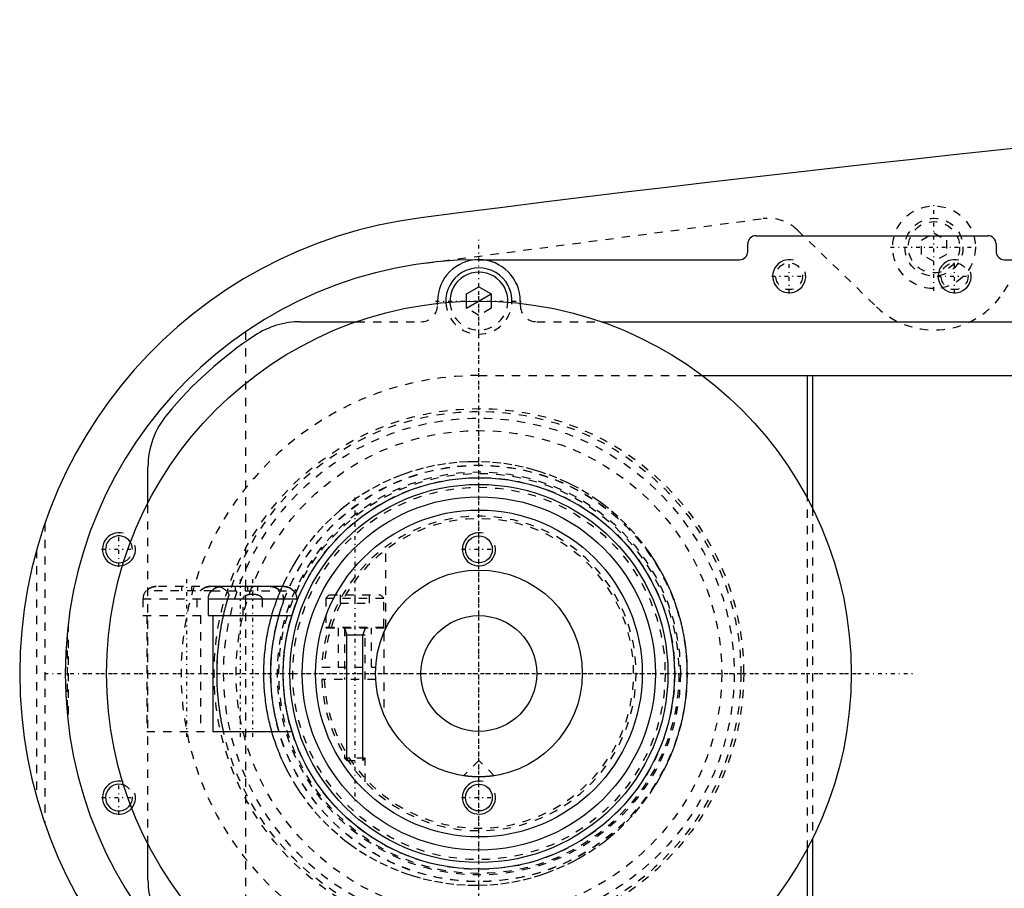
# Model space of a CAD drawing. Extents: x -1055 to 181, y -120 to 120.
# Tile 2 of 9: x -1055 to -936, y -26 to 79. Entities that reach past the tile are written whole.
import ezdxf

# ---------------------------------------------------------------- set-up
doc = ezdxf.new("R2010")
doc.units = 0
doc.linetypes.add('CENTER', pattern=[1.5, 0.45, -0.5, 0.05, -0.5])
doc.linetypes.add('DASHED', pattern=[2, 1, -1])
for name, color, linetype in [('AM_0', 7, 'CONTINUOUS'), ('AM_10', 7, 'CONTINUOUS'), ('AM_3', 7, 'DASHED'), ('AM_7', 7, 'CENTER')]:
    doc.layers.add(name, color=color, linetype=linetype)

msp = doc.modelspace()

# ---------------------------------------------------------------- linework, layer by layer
at = {"layer": 'AM_0', "color": 7, "linetype": 'CONTINUOUS'}
for p, q in [((-966.5, 52.9), (-938.5, 52.9)), ((-967.5, 51), (-967.5, 51.9)), ((-937.5, 51.9), (-937.5, 51)), ((-1000, 50), (-968.5, 50)), ((-936.5, 50), (-830, 50)), ((-1001.5, 45.87), (-1000, 46.73)), ((-1000, 46.73), (-998.5, 45.87)), ((-1001.5, 44.97), (-1001.5, 45.87)), ((-998.5, 45.87), (-998.5, 44.97)), ((-1005, 44.72), (-1005, 45)), ((-995, 45), (-995, 44.72)), ((-1021.56, 42.5), (-1014.79, 42.5)), ((-985.21, 42.5), (-867, 42.5)), ((-973, 36), (-901.33, 36)), ((-960.3, 21.18), (-960.3, 36)), ((-959.7, 36), (-959.7, 20.03)), ((-1040, 20.62), (-1040, 24.92)), ((-1032.26, 10), (-1032.34, 10)), ((-1023.58, 10.5), (-1031.12, 10.5)), ((-1022.36, 10), (-1022.44, 10)), ((-1032.73, 9), (-1032.73, 7)), ((-1032.73, 9), (-1021.98, 9)), ((-1021.98, 8.74), (-1021.98, 9)), ((-1032.73, 7), (-1022.59, 7)), ((-1032.15, 7), (-1032.15, -7)), ((-1032.15, -7), (-1022.59, -7)), ((-959.7, -20.03), (-959.7, -36)), ((-1040, -24.92), (-1040, -20.62)), ((-960.3, -36), (-960.3, -21.18))]:
    msp.add_line(p, q, dxfattribs=at)
for points in [[(-1031.12, 10.5, 0), (-1031.15, 10.5, 0), (-1031.22, 10.5, 0), (-1031.29, 10.49, 0), (-1031.33, 10.49, 0), (-1031.37, 10.48, 0), (-1031.44, 10.47, 0), (-1031.51, 10.45, 0), (-1031.58, 10.43, 0), (-1031.65, 10.41, 0), (-1031.71, 10.38, 0), (-1031.74, 10.37, 0), (-1031.77, 10.36, 0), (-1031.84, 10.33, 0), (-1031.9, 10.29, 0), (-1031.96, 10.25, 0), (-1032.02, 10.21, 0), (-1032.08, 10.17, 0), (-1032.11, 10.14, 0), (-1032.14, 10.12, 0), (-1032.19, 10.07, 0), (-1032.24, 10.03, 0), (-1032.26, 10, 0)], [(-1032.26, 10, 0), (-1032.24, 10.02, 0), (-1032.21, 10.06, 0), (-1032.17, 10.1, 0), (-1032.15, 10.11, 0), (-1032.13, 10.13, 0), (-1032.08, 10.17, 0), (-1032.04, 10.2, 0), (-1031.99, 10.23, 0), (-1031.94, 10.27, 0), (-1031.89, 10.3, 0), (-1031.87, 10.31, 0), (-1031.84, 10.32, 0), (-1031.79, 10.35, 0), (-1031.74, 10.37, 0), (-1031.69, 10.39, 0), (-1031.64, 10.41, 0), (-1031.59, 10.43, 0), (-1031.56, 10.44, 0), (-1031.54, 10.44, 0), (-1031.48, 10.46, 0), (-1031.43, 10.47, 0), (-1031.4, 10.48, 0)], [(-1022.44, 10, 0), (-1022.46, 10.03, 0), (-1022.51, 10.07, 0), (-1022.56, 10.12, 0), (-1022.59, 10.14, 0), (-1022.62, 10.17, 0), (-1022.68, 10.21, 0), (-1022.74, 10.25, 0), (-1022.8, 10.29, 0), (-1022.86, 10.33, 0), (-1022.93, 10.36, 0), (-1022.96, 10.37, 0), (-1022.99, 10.38, 0), (-1023.05, 10.41, 0), (-1023.12, 10.43, 0), (-1023.19, 10.45, 0), (-1023.26, 10.47, 0), (-1023.33, 10.48, 0), (-1023.37, 10.49, 0), (-1023.41, 10.49, 0), (-1023.48, 10.5, 0), (-1023.55, 10.5, 0), (-1023.58, 10.5, 0)], [(-1023.3, 10.48, 0), (-1023.27, 10.47, 0), (-1023.22, 10.46, 0), (-1023.16, 10.44, 0), (-1023.14, 10.44, 0), (-1023.11, 10.43, 0), (-1023.06, 10.41, 0), (-1023.01, 10.39, 0), (-1022.96, 10.37, 0), (-1022.91, 10.35, 0), (-1022.86, 10.32, 0), (-1022.83, 10.31, 0), (-1022.81, 10.3, 0), (-1022.76, 10.27, 0), (-1022.71, 10.23, 0), (-1022.66, 10.2, 0), (-1022.62, 10.17, 0), (-1022.57, 10.13, 0), (-1022.55, 10.11, 0), (-1022.53, 10.1, 0), (-1022.49, 10.06, 0), (-1022.46, 10.02, 0), (-1022.44, 10, 0)], [(-1000, -12.5, 0), (-1000.01, -12.5, 0), (-1000.04, -12.5, 0), (-1000.07, -12.5, 0), (-1000.08, -12.5, 0), (-1000.1, -12.5, 0), (-1000.12, -12.5, 0), (-1000.15, -12.5, 0), (-1000.18, -12.5, 0), (-1000.2, -12.5, 0), (-1000.23, -12.5, 0), (-1000.25, -12.5, 0), (-1000.26, -12.5, 0), (-1000.29, -12.5, 0), (-1000.31, -12.5, 0), (-1000.34, -12.5, 0), (-1000.37, -12.49, 0), (-1000.4, -12.49, 0), (-1000.41, -12.49, 0), (-1000.42, -12.49, 0), (-1000.45, -12.49, 0), (-1000.48, -12.49, 0), (-1000.49, -12.49, 0), (-1000.51, -12.49, 0), (-1000.53, -12.49, 0), (-1000.56, -12.49, 0), (-1000.57, -12.49, 0), (-1000.59, -12.49, 0), (-1000.61, -12.48, 0), (-1000.64, -12.48, 0), (-1000.67, -12.48, 0), (-1000.69, -12.48, 0), (-1000.72, -12.48, 0), (-1000.73, -12.48, 0), (-1000.74, -12.48, 0), (-1000.77, -12.48, 0), (-1000.8, -12.47, 0), (-1000.82, -12.47, 0), (-1000.85, -12.47, 0), (-1000.87, -12.47, 0), (-1000.88, -12.47, 0), (-1000.9, -12.47, 0), (-1000.92, -12.47, 0), (-1000.94, -12.46, 0), (-1000.97, -12.46, 0), (-1000.99, -12.46, 0), (-1001.01, -12.46, 0), (-1001.03, -12.46, 0), (-1001.04, -12.46, 0), (-1001.06, -12.45, 0), (-1001.08, -12.45, 0), (-1001.1, -12.45, 0), (-1001.13, -12.45, 0), (-1001.15, -12.45, 0), (-1001.16, -12.45, 0), (-1001.17, -12.45, 0), (-1001.19, -12.44, 0), (-1001.21, -12.44, 0), (-1001.23, -12.44, 0), (-1001.25, -12.44, 0), (-1001.27, -12.44, 0), (-1001.28, -12.43, 0), (-1001.29, -12.43, 0), (-1001.31, -12.43, 0), (-1001.33, -12.43, 0), (-1001.34, -12.43, 0), (-1001.34, -12.43, 0), (-1001.36, -12.43, 0), (-1001.38, -12.42, 0), (-1001.39, -12.42, 0), (-1001.4, -12.42, 0), (-1001.41, -12.42, 0), (-1001.43, -12.42, 0), (-1001.45, -12.42, 0), (-1001.46, -12.41, 0), (-1001.48, -12.41, 0), (-1001.49, -12.41, 0), (-1001.5, -12.41, 0), (-1001.51, -12.41, 0), (-1001.53, -12.41, 0), (-1001.54, -12.4, 0), (-1001.56, -12.4, 0), (-1001.57, -12.4, 0), (-1001.58, -12.4, 0), (-1001.59, -12.4, 0), (-1001.6, -12.4, 0), (-1001.61, -12.4, 0), (-1001.63, -12.39, 0), (-1001.64, -12.39, 0), (-1001.65, -12.39, 0), (-1001.66, -12.39, 0), (-1001.67, -12.39, 0), (-1001.68, -12.39, 0), (-1001.69, -12.39, 0), (-1001.7, -12.38, 0), (-1001.71, -12.38, 0), (-1001.72, -12.38, 0), (-1001.73, -12.38, 0), (-1001.73, -12.38, 0), (-1001.74, -12.38, 0), (-1001.75, -12.38, 0), (-1001.76, -12.38, 0), (-1001.77, -12.37, 0), (-1001.78, -12.37, 0), (-1001.78, -12.37, 0), (-1001.78, -12.37, 0), (-1001.79, -12.37, 0), (-1001.8, -12.37, 0), (-1001.8, -12.37, 0), (-1001.81, -12.37, 0), (-1001.81, -12.37, 0), (-1001.82, -12.37, 0), (-1001.82, -12.37, 0), (-1001.82, -12.37, 0), (-1001.83, -12.37, 0), (-1001.83, -12.36, 0), (-1001.84, -12.36, 0), (-1001.84, -12.36, 0), (-1001.84, -12.36, 0), (-1001.85, -12.36, 0), (-1001.85, -12.36, 0), (-1001.85, -12.36, 0), (-1001.85, -12.36, 0), (-1001.86, -12.36, 0), (-1001.86, -12.36, 0), (-1001.86, -12.36, 0), (-1001.86, -12.36, 0), (-1001.86, -12.36, 0), (-1001.86, -12.36, 0), (-1001.86, -12.36, 0), (-1001.86, -12.36, 0)], [(-998.14, -12.36, 0), (-998.14, -12.36, 0), (-998.14, -12.36, 0), (-998.14, -12.36, 0), (-998.14, -12.36, 0), (-998.14, -12.36, 0), (-998.14, -12.36, 0), (-998.14, -12.36, 0), (-998.15, -12.36, 0), (-998.15, -12.36, 0), (-998.15, -12.36, 0), (-998.15, -12.36, 0), (-998.16, -12.36, 0), (-998.16, -12.36, 0), (-998.16, -12.36, 0), (-998.17, -12.36, 0), (-998.17, -12.37, 0), (-998.18, -12.37, 0), (-998.18, -12.37, 0), (-998.18, -12.37, 0), (-998.19, -12.37, 0), (-998.19, -12.37, 0), (-998.2, -12.37, 0), (-998.2, -12.37, 0), (-998.21, -12.37, 0), (-998.22, -12.37, 0), (-998.22, -12.37, 0), (-998.22, -12.37, 0), (-998.23, -12.37, 0), (-998.24, -12.38, 0), (-998.25, -12.38, 0), (-998.26, -12.38, 0), (-998.27, -12.38, 0), (-998.27, -12.38, 0), (-998.28, -12.38, 0), (-998.29, -12.38, 0), (-998.3, -12.38, 0), (-998.31, -12.39, 0), (-998.32, -12.39, 0), (-998.33, -12.39, 0), (-998.34, -12.39, 0), (-998.35, -12.39, 0), (-998.36, -12.39, 0), (-998.37, -12.39, 0), (-998.39, -12.4, 0), (-998.4, -12.4, 0), (-998.41, -12.4, 0), (-998.42, -12.4, 0), (-998.43, -12.4, 0), (-998.44, -12.4, 0), (-998.46, -12.4, 0), (-998.47, -12.41, 0), (-998.49, -12.41, 0), (-998.5, -12.41, 0), (-998.51, -12.41, 0), (-998.52, -12.41, 0), (-998.54, -12.41, 0), (-998.55, -12.42, 0), (-998.57, -12.42, 0), (-998.59, -12.42, 0), (-998.6, -12.42, 0), (-998.61, -12.42, 0), (-998.62, -12.42, 0), (-998.64, -12.43, 0), (-998.66, -12.43, 0), (-998.66, -12.43, 0), (-998.67, -12.43, 0), (-998.69, -12.43, 0), (-998.71, -12.43, 0), (-998.72, -12.43, 0), (-998.73, -12.44, 0), (-998.75, -12.44, 0), (-998.77, -12.44, 0), (-998.79, -12.44, 0), (-998.81, -12.44, 0), (-998.83, -12.45, 0), (-998.84, -12.45, 0), (-998.85, -12.45, 0), (-998.87, -12.45, 0), (-998.9, -12.45, 0), (-998.92, -12.45, 0), (-998.94, -12.45, 0), (-998.96, -12.46, 0), (-998.97, -12.46, 0), (-998.99, -12.46, 0), (-999.01, -12.46, 0), (-999.03, -12.46, 0), (-999.06, -12.46, 0), (-999.08, -12.47, 0), (-999.1, -12.47, 0), (-999.12, -12.47, 0), (-999.13, -12.47, 0), (-999.15, -12.47, 0), (-999.18, -12.47, 0), (-999.2, -12.47, 0), (-999.23, -12.48, 0), (-999.26, -12.48, 0), (-999.27, -12.48, 0), (-999.28, -12.48, 0), (-999.31, -12.48, 0), (-999.33, -12.48, 0), (-999.36, -12.48, 0), (-999.39, -12.48, 0), (-999.41, -12.49, 0), (-999.43, -12.49, 0), (-999.44, -12.49, 0), (-999.47, -12.49, 0), (-999.49, -12.49, 0), (-999.51, -12.49, 0), (-999.52, -12.49, 0), (-999.55, -12.49, 0), (-999.58, -12.49, 0), (-999.59, -12.49, 0), (-999.6, -12.49, 0), (-999.63, -12.49, 0), (-999.66, -12.5, 0), (-999.69, -12.5, 0), (-999.71, -12.5, 0), (-999.74, -12.5, 0), (-999.75, -12.5, 0), (-999.77, -12.5, 0), (-999.8, -12.5, 0), (-999.82, -12.5, 0), (-999.85, -12.5, 0), (-999.88, -12.5, 0), (-999.9, -12.5, 0), (-999.92, -12.5, 0), (-999.93, -12.5, 0), (-999.96, -12.5, 0), (-999.99, -12.5, 0), (-1000, -12.5, 0)]]:
    msp.add_polyline3d(points, dxfattribs=at)
for centre, radius in [((-1000, 0), 45), ((-1000, 0), 23.65), ((-1000, 0), 22.85), ((-1000, 0), 21.35), ((-1000, 0), 19.75), ((-1000, 15), 1.62), ((-1000, 0), 12.5), ((-1000, 0), 7), ((-1000, -15), 1.62)]:
    msp.add_circle(centre, radius, dxfattribs=at)
for centre, radius, start, end in [((-623.05, -2920.27), 3000, 91.26165, 97.35313), ((-1000, 0), 55.5, 97.2532, 262.7468), ((-966.5, 51.9), 1, 90, 180), ((-938.5, 51.9), 1, 0, 90), ((-1000, 0), 50, 90, 270), ((-1000, 45), 5, 0, 180), ((-968.5, 51), 1, 270, 0), ((-936.5, 51), 1, 180, 270), ((-1000, 45), 4, 357.4527, 182.5473), ((-1000, 45), 3.5, 357.7713, 182.2287), ((-1021.56, 32.5), 10, 90, 123.5573), ((-1000, 0), 49, 123.5573, 140.2849), ((-1030, 24.92), 10, 140.2849, 180), ((-1043.5, 15), 1.62, 31.4794, 290.4694), ((-1031.23, 9), 1.5, 138.1897, 180), ((-1023.48, 9), 1.5, 0, 41.8103), ((-1043.5, -15), 1.62, 69.5306, 328.5206), ((-1030, -24.92), 10, 180, 219.7151)]:
    msp.add_arc(centre, radius, start, end, dxfattribs=at)
at = {"layer": 'AM_10', "color": 7, "linetype": 'CONTINUOUS'}
for p, q in [((-1001.5, 44.13), (-998.5, 45.87)), ((-1016.25, 5.5), (-1015.97, 4.65)), ((-1013.75, 5.5), (-1014.03, 4.65)), ((-1016.25, 4.65), (-1013.75, 4.65)), ((-1015.97, -10.5), (-1015.97, 4.65)), ((-1014.03, -10.5), (-1014.03, 4.65))]:
    msp.add_line(p, q, dxfattribs=at)
for centre in [(-962.5, 48), (-942.5, 48), (-1043.5, 15), (-1000, 15), (-1043.5, -15), (-1000, -15)]:
    msp.add_arc(centre, 2, 75, 15, dxfattribs=at)
at = {"layer": 'AM_3', "color": 6, "linetype": 'DASHED'}
for p, q in [((-936.56, 46.13), (-929.22, 57.68)), ((-1006.53, 49.57), (-965.65, 54.96)), ((-961.52, 53.59), (-951.96, 44.32)), ((-946.5, 52.37), (-945, 53.23)), ((-946.5, 50.63), (-946.5, 52.37)), ((-945, 53.23), (-943.5, 52.37)), ((-943.5, 52.37), (-943.5, 50.63)), ((-945, 49.77), (-946.5, 50.63)), ((-943.5, 50.63), (-945, 49.77)), ((-1005, 44.5), (-1005, 44.72)), ((-1001.5, 44.13), (-1001.5, 44.97)), ((-1000, 43.27), (-1001.5, 44.13)), ((-998.5, 44.13), (-1000, 43.27)), ((-998.5, 44.97), (-998.5, 44.13)), ((-995, 44.72), (-995, 44.5)), ((-1014.79, 42.5), (-1007, 42.5)), ((-993, 42.5), (-985.21, 42.5)), ((-1028.19, 41.3), (-1028.19, -41.3)), ((-1000, 36), (-973, 36)), ((-1040, -20.62), (-1040, 20.62)), ((-960.3, -21.18), (-960.3, 21.18)), ((-959.7, 20.03), (-959.7, -20.03)), ((-1052.45, 18.15), (-1052.45, -18.15)), ((-1053.45, 14.95), (-1053.45, -14.95)), ((-1011.25, 5.5), (-1011.25, 15.31)), ((-1032.26, 10), (-1040.22, 10)), ((-1031.71, 10.5), (-1038.99, 10.5)), ((-1035.95, 10.5), (-1035.95, 10)), ((-1034.75, 10.5), (-1034.75, 10)), ((-1032.26, 10), (-1022.44, 10)), ((-1031.12, 10.5), (-1031.71, 10.5)), ((-1029.45, 10.5), (-1029.45, 10)), ((-1028.25, 10.5), (-1028.25, 10)), ((-1027.95, 10.5), (-1027.95, 10)), ((-1026.75, 10.5), (-1026.75, 10)), ((-1025.21, 10.5), (-1025.17, 10.5)), ((-1025.21, 10.5), (-1025.17, 10.5)), ((-1040.6, 9), (-1040.6, 7)), ((-1040.6, 9), (-1032.73, 9)), ((-1034.1, 9), (-1034.1, 7)), ((-1030.34, 9), (-1030.19, 9.51)), ((-1028.5, 7), (-1028.5, 9)), ((-1026.2, 9), (-1026.2, 7)), ((-1023.6, 8.69), (-1023.6, 9)), ((-1018.1, 9.5), (-1018.5, 9.1)), ((-1018.5, 9.1), (-1018.5, 5.6)), ((-1018.5, 9.1), (-1011.5, 9.1)), ((-1018.1, 9.5), (-1011.9, 9.5)), ((-1016.75, 9.5), (-1016.75, 8.5)), ((-1016.75, 8.5), (-1013.25, 8.5)), ((-1015, 9.5), (-1015, 8.5)), ((-1013.25, 9.5), (-1013.25, 8.5)), ((-1011.5, 9.1), (-1011.9, 9.5)), ((-1011.5, 5.6), (-1011.5, 9.1)), ((-1049.63, 6.05), (-1049.63, -6.05)), ((-1040.6, 7), (-1032.73, 7)), ((-1040.15, 7), (-1040.15, -7)), ((-1033.65, 7), (-1033.65, -7)), ((-1018.5, 5.6), (-1011.5, 5.6)), ((-1018.4, 5.5), (-1011.25, 5.5)), ((-1017, 5.5), (-1017, 0.75)), ((-1016.25, 5.5), (-1016.25, -0.75)), ((-1013.75, -0.75), (-1013.75, 5.5)), ((-1013, 0.75), (-1013, 5.5)), ((-1011.5, 4.9), (-1011.5, -4.9)), ((-1049.77, 4.76), (-1049.77, -4.76)), ((-1018.99, 0.75), (-1012.48, 0.75)), ((-1012.48, -0.75), (-1018.99, -0.75)), ((-1040.15, -7), (-1032.15, -7)), ((-1016.25, -9.85), (-1016.25, -10.22)), ((-1016.25, -10.22), (-1015.97, -10.5)), ((-1013.75, -10.22), (-1016.25, -10.22)), ((-1015.97, -10.5), (-1014.03, -10.5)), ((-1014.03, -10.5), (-1013.75, -10.22)), ((-1013.75, -13.11), (-1013.75, -10.22)), ((-1000, -10.5), (-1001.86, -12.36)), ((-998.14, -12.36), (-1000, -10.5))]:
    msp.add_line(p, q, dxfattribs=at)
for points in [[(-974.81, 0, 0), (-974.81, 0.13, 0), (-974.81, 0.4, 0), (-974.82, 0.66, 0), (-974.82, 0.8, 0), (-974.83, 0.93, 0), (-974.84, 1.2, 0), (-974.85, 1.47, 0), (-974.87, 1.74, 0), (-974.89, 2.01, 0), (-974.91, 2.28, 0), (-974.92, 2.41, 0), (-974.94, 2.55, 0), (-974.97, 2.82, 0), (-975, 3.09, 0), (-975.03, 3.36, 0), (-975.07, 3.63, 0), (-975.11, 3.9, 0), (-975.13, 4.03, 0), (-975.15, 4.17, 0), (-975.2, 4.44, 0), (-975.25, 4.7, 0), (-975.27, 4.84, 0), (-975.3, 4.97, 0), (-975.35, 5.24, 0), (-975.41, 5.51, 0), (-975.44, 5.64, 0), (-975.47, 5.78, 0), (-975.53, 6.05, 0), (-975.6, 6.31, 0), (-975.67, 6.58, 0), (-975.74, 6.84, 0), (-975.82, 7.11, 0), (-975.86, 7.24, 0), (-975.89, 7.37, 0), (-975.98, 7.63, 0), (-976.06, 7.89, 0), (-976.14, 8.15, 0), (-976.23, 8.41, 0), (-976.32, 8.67, 0), (-976.37, 8.8, 0), (-976.42, 8.93, 0), (-976.52, 9.18, 0), (-976.61, 9.44, 0), (-976.72, 9.69, 0), (-976.82, 9.94, 0), (-976.93, 10.19, 0), (-976.98, 10.32, 0), (-977.04, 10.44, 0), (-977.15, 10.69, 0), (-977.26, 10.93, 0), (-977.68, 11.78, 0), (-978.46, 13.17, 0), (-978.88, 13.84, 0), (-979.31, 14.49, 0), (-980.22, 15.73, 0), (-981.17, 16.88, 0), (-982.17, 17.95, 0), (-983.22, 18.96, 0), (-984.34, 19.92, 0), (-984.91, 20.37, 0), (-985.5, 20.8, 0), (-986.72, 21.62, 0), (-987.97, 22.37, 0), (-988.61, 22.71, 0), (-989.26, 23.04, 0), (-990.58, 23.63, 0), (-991.92, 24.14, 0), (-992.6, 24.37, 0), (-993.27, 24.58, 0), (-994.64, 24.93, 0), (-996, 25.21, 0), (-997.35, 25.41, 0), (-998.69, 25.54, 0), (-1000.01, 25.59, 0), (-1000.67, 25.59, 0), (-1001.33, 25.58, 0), (-1002.66, 25.5, 0), (-1004.01, 25.34, 0), (-1005.36, 25.11, 0), (-1006.72, 24.81, 0), (-1008.06, 24.43, 0), (-1008.73, 24.21, 0), (-1009.39, 23.98, 0), (-1010.7, 23.44, 0), (-1011.98, 22.84, 0), (-1013.24, 22.16, 0), (-1014.45, 21.42, 0), (-1015.62, 20.6, 0), (-1016.19, 20.17, 0), (-1016.75, 19.72, 0), (-1017.82, 18.78, 0), (-1018.84, 17.79, 0), (-1019.81, 16.73, 0), (-1020.74, 15.59, 0), (-1021.63, 14.36, 0), (-1022.05, 13.72, 0), (-1022.46, 13.05, 0), (-1023.22, 11.67, 0), (-1023.63, 10.84, 0), (-1023.74, 10.6, 0), (-1023.85, 10.35, 0), (-1023.9, 10.23, 0), (-1023.96, 10.11, 0), (-1024.06, 9.86, 0), (-1024.16, 9.61, 0), (-1024.26, 9.36, 0), (-1024.36, 9.11, 0), (-1024.46, 8.86, 0), (-1024.5, 8.73, 0), (-1024.55, 8.61, 0), (-1024.64, 8.35, 0), (-1024.72, 8.1, 0), (-1024.81, 7.84, 0), (-1024.89, 7.58, 0), (-1024.97, 7.32, 0), (-1025.01, 7.19, 0), (-1025.05, 7.06, 0), (-1025.12, 6.8, 0), (-1025.19, 6.54, 0), (-1025.26, 6.27, 0), (-1025.32, 6.01, 0), (-1025.39, 5.75, 0), (-1025.42, 5.61, 0), (-1025.45, 5.48, 0), (-1025.5, 5.22, 0), (-1025.56, 4.95, 0), (-1025.58, 4.82, 0), (-1025.61, 4.68, 0), (-1025.66, 4.42, 0), (-1025.7, 4.15, 0), (-1025.72, 4.01, 0), (-1025.74, 3.88, 0), (-1025.78, 3.61, 0), (-1025.82, 3.34, 0), (-1025.85, 3.08, 0), (-1025.89, 2.81, 0), (-1025.91, 2.54, 0), (-1025.93, 2.4, 0), (-1025.94, 2.27, 0), (-1025.96, 2, 0), (-1025.98, 1.73, 0), (-1026, 1.47, 0), (-1026.01, 1.2, 0), (-1026.02, 0.93, 0), (-1026.03, 0.8, 0), (-1026.03, 0.66, 0), (-1026.04, 0.4, 0), (-1026.04, 0.13, 0), (-1026.04, 0, 0), (-1026.04, -0.13, 0), (-1026.04, -0.4, 0), (-1026.03, -0.66, 0), (-1026.03, -0.8, 0), (-1026.02, -0.93, 0), (-1026.01, -1.2, 0), (-1026, -1.47, 0), (-1025.98, -1.73, 0), (-1025.96, -2, 0), (-1025.94, -2.27, 0), (-1025.93, -2.4, 0), (-1025.91, -2.54, 0), (-1025.89, -2.81, 0), (-1025.85, -3.08, 0), (-1025.82, -3.34, 0), (-1025.78, -3.61, 0), (-1025.74, -3.88, 0), (-1025.72, -4.01, 0), (-1025.7, -4.15, 0), (-1025.66, -4.42, 0), (-1025.61, -4.68, 0), (-1025.58, -4.82, 0), (-1025.56, -4.95, 0), (-1025.5, -5.22, 0), (-1025.45, -5.48, 0), (-1025.42, -5.61, 0), (-1025.39, -5.75, 0), (-1025.32, -6.01, 0), (-1025.26, -6.27, 0), (-1025.19, -6.54, 0), (-1025.12, -6.8, 0), (-1025.05, -7.06, 0), (-1025.01, -7.19, 0), (-1024.97, -7.32, 0), (-1024.89, -7.58, 0), (-1024.81, -7.84, 0), (-1024.72, -8.1, 0), (-1024.64, -8.35, 0), (-1024.55, -8.61, 0), (-1024.5, -8.73, 0), (-1024.46, -8.86, 0), (-1024.36, -9.11, 0), (-1024.26, -9.36, 0), (-1024.16, -9.61, 0), (-1024.06, -9.86, 0), (-1023.96, -10.11, 0), (-1023.9, -10.23, 0), (-1023.85, -10.35, 0), (-1023.74, -10.6, 0), (-1023.63, -10.84, 0), (-1023.22, -11.67, 0), (-1022.46, -13.05, 0), (-1022.05, -13.72, 0), (-1021.63, -14.36, 0), (-1020.74, -15.59, 0), (-1019.81, -16.73, 0), (-1018.84, -17.79, 0), (-1017.82, -18.78, 0), (-1016.75, -19.72, 0), (-1016.19, -20.17, 0), (-1015.62, -20.6, 0), (-1014.45, -21.42, 0), (-1013.24, -22.16, 0), (-1011.98, -22.84, 0), (-1010.7, -23.44, 0), (-1009.39, -23.98, 0), (-1008.73, -24.21, 0), (-1008.06, -24.43, 0), (-1006.72, -24.81, 0), (-1005.36, -25.11, 0), (-1004.01, -25.34, 0), (-1002.66, -25.5, 0), (-1001.33, -25.58, 0), (-1000.67, -25.59, 0), (-1000.01, -25.59, 0), (-998.69, -25.54, 0), (-997.35, -25.41, 0), (-996, -25.21, 0), (-994.64, -24.93, 0), (-993.27, -24.58, 0), (-992.6, -24.37, 0), (-991.92, -24.14, 0), (-990.58, -23.63, 0), (-989.26, -23.04, 0), (-988.61, -22.71, 0), (-987.97, -22.37, 0), (-986.72, -21.62, 0), (-985.5, -20.8, 0), (-984.91, -20.37, 0), (-984.34, -19.92, 0), (-983.22, -18.96, 0), (-982.17, -17.95, 0), (-981.17, -16.88, 0), (-980.22, -15.73, 0), (-979.31, -14.49, 0), (-978.88, -13.84, 0), (-978.46, -13.17, 0), (-977.68, -11.78, 0), (-977.26, -10.93, 0), (-977.15, -10.69, 0), (-977.04, -10.44, 0), (-976.98, -10.32, 0), (-976.93, -10.19, 0), (-976.82, -9.94, 0), (-976.72, -9.69, 0), (-976.61, -9.44, 0), (-976.52, -9.18, 0), (-976.42, -8.93, 0), (-976.37, -8.8, 0), (-976.32, -8.67, 0), (-976.23, -8.41, 0), (-976.14, -8.15, 0), (-976.06, -7.89, 0), (-975.98, -7.63, 0), (-975.89, -7.37, 0), (-975.86, -7.24, 0), (-975.82, -7.11, 0), (-975.74, -6.84, 0), (-975.67, -6.58, 0), (-975.6, -6.31, 0), (-975.53, -6.05, 0), (-975.47, -5.78, 0), (-975.44, -5.64, 0), (-975.41, -5.51, 0), (-975.35, -5.24, 0), (-975.3, -4.97, 0), (-975.27, -4.84, 0), (-975.25, -4.7, 0), (-975.2, -4.44, 0), (-975.15, -4.17, 0), (-975.13, -4.03, 0), (-975.11, -3.9, 0), (-975.07, -3.63, 0), (-975.03, -3.36, 0), (-975, -3.09, 0), (-974.97, -2.82, 0), (-974.94, -2.55, 0), (-974.92, -2.41, 0), (-974.91, -2.28, 0), (-974.89, -2.01, 0), (-974.87, -1.74, 0), (-974.85, -1.47, 0), (-974.84, -1.2, 0), (-974.83, -0.93, 0), (-974.82, -0.8, 0), (-974.82, -0.66, 0), (-974.81, -0.4, 0), (-974.81, -0.13, 0), (-974.81, 0, 0)], [(-1040.13, 10, 0), (-1040.11, 10.03, 0), (-1040.06, 10.07, 0), (-1040.01, 10.12, 0), (-1039.98, 10.14, 0), (-1039.96, 10.17, 0), (-1039.9, 10.21, 0), (-1039.84, 10.25, 0), (-1039.77, 10.29, 0), (-1039.71, 10.33, 0), (-1039.65, 10.36, 0), (-1039.62, 10.37, 0), (-1039.58, 10.38, 0), (-1039.52, 10.41, 0), (-1039.45, 10.43, 0), (-1039.38, 10.45, 0), (-1039.31, 10.47, 0), (-1039.24, 10.48, 0), (-1039.2, 10.49, 0), (-1039.17, 10.49, 0), (-1039.09, 10.5, 0), (-1039.02, 10.5, 0), (-1038.99, 10.5, 0)], [(-1038.99, 10.5, 0), (-1039.02, 10.5, 0), (-1039.09, 10.5, 0), (-1039.17, 10.49, 0), (-1039.2, 10.49, 0), (-1039.24, 10.48, 0), (-1039.31, 10.47, 0), (-1039.38, 10.45, 0), (-1039.45, 10.43, 0), (-1039.52, 10.41, 0), (-1039.58, 10.38, 0), (-1039.62, 10.37, 0), (-1039.65, 10.36, 0), (-1039.71, 10.33, 0), (-1039.77, 10.29, 0), (-1039.84, 10.25, 0), (-1039.9, 10.21, 0), (-1039.96, 10.17, 0), (-1039.98, 10.14, 0), (-1040.01, 10.12, 0), (-1040.06, 10.07, 0), (-1040.11, 10.03, 0), (-1040.13, 10, 0)], [(-1033.63, 10, 0), (-1033.61, 10.03, 0), (-1033.56, 10.07, 0), (-1033.51, 10.12, 0), (-1033.48, 10.14, 0), (-1033.46, 10.17, 0), (-1033.4, 10.21, 0), (-1033.34, 10.25, 0), (-1033.27, 10.29, 0), (-1033.21, 10.33, 0), (-1033.15, 10.36, 0), (-1033.12, 10.37, 0), (-1033.08, 10.38, 0), (-1033.02, 10.41, 0), (-1032.95, 10.43, 0), (-1032.88, 10.45, 0), (-1032.81, 10.47, 0), (-1032.74, 10.48, 0), (-1032.7, 10.49, 0), (-1032.67, 10.49, 0), (-1032.59, 10.5, 0), (-1032.52, 10.5, 0), (-1032.49, 10.5, 0)], [(-1033.36, 10.23, 0), (-1033.37, 10.23, 0), (-1033.39, 10.22, 0), (-1033.41, 10.2, 0), (-1033.41, 10.2, 0), (-1033.42, 10.19, 0), (-1033.44, 10.18, 0), (-1033.45, 10.17, 0), (-1033.47, 10.15, 0), (-1033.49, 10.14, 0), (-1033.5, 10.13, 0), (-1033.51, 10.12, 0), (-1033.52, 10.12, 0), (-1033.53, 10.1, 0), (-1033.55, 10.09, 0), (-1033.56, 10.08, 0), (-1033.57, 10.06, 0), (-1033.59, 10.05, 0), (-1033.59, 10.04, 0), (-1033.6, 10.04, 0), (-1033.61, 10.02, 0), (-1033.63, 10.01, 0), (-1033.63, 10, 0)], [(-1033.63, 10, 0), (-1033.63, 10.01, 0), (-1033.61, 10.02, 0), (-1033.6, 10.04, 0), (-1033.59, 10.04, 0), (-1033.59, 10.05, 0), (-1033.57, 10.06, 0), (-1033.56, 10.08, 0), (-1033.55, 10.09, 0), (-1033.53, 10.1, 0), (-1033.52, 10.12, 0), (-1033.51, 10.12, 0), (-1033.5, 10.13, 0), (-1033.49, 10.14, 0), (-1033.47, 10.15, 0), (-1033.45, 10.17, 0), (-1033.44, 10.18, 0), (-1033.42, 10.19, 0), (-1033.41, 10.2, 0), (-1033.41, 10.2, 0), (-1033.39, 10.22, 0), (-1033.37, 10.23, 0), (-1033.36, 10.23, 0)], [(-1032.49, 10.5, 0), (-1032.51, 10.5, 0), (-1032.56, 10.5, 0), (-1032.62, 10.5, 0), (-1032.64, 10.49, 0), (-1032.67, 10.49, 0), (-1032.72, 10.48, 0), (-1032.77, 10.47, 0), (-1032.82, 10.46, 0), (-1032.87, 10.45, 0), (-1032.92, 10.44, 0), (-1032.95, 10.43, 0), (-1032.97, 10.42, 0), (-1033.02, 10.41, 0), (-1033.07, 10.39, 0), (-1033.11, 10.37, 0), (-1033.16, 10.35, 0), (-1033.21, 10.33, 0), (-1033.23, 10.32, 0), (-1033.25, 10.3, 0), (-1033.3, 10.28, 0), (-1033.34, 10.25, 0), (-1033.36, 10.23, 0)], [(-1033.36, 10.23, 0), (-1033.34, 10.25, 0), (-1033.3, 10.28, 0), (-1033.25, 10.3, 0), (-1033.23, 10.32, 0), (-1033.21, 10.33, 0), (-1033.16, 10.35, 0), (-1033.11, 10.37, 0), (-1033.07, 10.39, 0), (-1033.02, 10.41, 0), (-1032.97, 10.42, 0), (-1032.95, 10.43, 0), (-1032.92, 10.44, 0), (-1032.87, 10.45, 0), (-1032.82, 10.46, 0), (-1032.77, 10.47, 0), (-1032.72, 10.48, 0), (-1032.67, 10.49, 0), (-1032.64, 10.49, 0), (-1032.62, 10.5, 0), (-1032.56, 10.5, 0), (-1032.51, 10.5, 0), (-1032.49, 10.5, 0)], [(-1031.71, 10.5, 0), (-1031.66, 10.5, 0), (-1031.56, 10.49, 0), (-1031.46, 10.48, 0), (-1031.41, 10.47, 0)], [(-1030.57, 10, 0), (-1030.58, 10.02, 0), (-1030.62, 10.06, 0), (-1030.66, 10.09, 0), (-1030.68, 10.11, 0), (-1030.7, 10.13, 0), (-1030.74, 10.16, 0), (-1030.79, 10.2, 0), (-1030.83, 10.23, 0), (-1030.88, 10.26, 0), (-1030.93, 10.29, 0), (-1030.95, 10.31, 0), (-1030.98, 10.32, 0), (-1031.03, 10.34, 0), (-1031.08, 10.37, 0), (-1031.12, 10.39, 0), (-1031.17, 10.41, 0), (-1031.22, 10.42, 0), (-1031.25, 10.43, 0), (-1031.28, 10.44, 0), (-1031.33, 10.45, 0), (-1031.39, 10.47, 0), (-1031.41, 10.47, 0)], [(-1031.4, 10.48, 0), (-1031.35, 10.48, 0), (-1031.26, 10.49, 0), (-1031.16, 10.5, 0), (-1031.12, 10.5, 0)], [(-1028.5, 9, 0), (-1028.5, 9, 0), (-1028.5, 9.01, 0), (-1028.5, 9.01, 0), (-1028.5, 9.01, 0), (-1028.5, 9.01, 0), (-1028.5, 9.02, 0), (-1028.5, 9.02, 0), (-1028.5, 9.03, 0), (-1028.5, 9.03, 0), (-1028.5, 9.04, 0), (-1028.5, 9.04, 0), (-1028.5, 9.04, 0), (-1028.5, 9.05, 0), (-1028.5, 9.05, 0), (-1028.5, 9.05, 0), (-1028.5, 9.06, 0), (-1028.5, 9.06, 0), (-1028.5, 9.07, 0), (-1028.5, 9.07, 0), (-1028.49, 9.07, 0), (-1028.49, 9.08, 0), (-1028.49, 9.08, 0), (-1028.49, 9.08, 0), (-1028.49, 9.08, 0), (-1028.49, 9.09, 0), (-1028.49, 9.09, 0), (-1028.49, 9.09, 0), (-1028.49, 9.1, 0), (-1028.49, 9.1, 0), (-1028.48, 9.12, 0), (-1028.47, 9.14, 0), (-1028.46, 9.16, 0), (-1028.45, 9.19, 0), (-1028.43, 9.21, 0), (-1028.42, 9.22, 0), (-1028.42, 9.23, 0), (-1028.4, 9.25, 0), (-1028.38, 9.27, 0), (-1028.37, 9.29, 0), (-1028.35, 9.3, 0), (-1028.33, 9.32, 0), (-1028.32, 9.33, 0), (-1028.3, 9.34, 0), (-1028.28, 9.36, 0), (-1028.26, 9.37, 0), (-1028.25, 9.38, 0), (-1028.24, 9.39, 0), (-1028.22, 9.4, 0), (-1028.19, 9.41, 0), (-1028.18, 9.42, 0), (-1028.17, 9.42, 0), (-1028.15, 9.43, 0), (-1028.13, 9.45, 0), (-1028.1, 9.46, 0), (-1028.08, 9.47, 0), (-1028.06, 9.48, 0), (-1028.05, 9.48, 0), (-1028.03, 9.49, 0), (-1028.01, 9.49, 0), (-1027.98, 9.5, 0), (-1027.96, 9.51, 0), (-1027.93, 9.52, 0), (-1027.91, 9.53, 0), (-1027.9, 9.53, 0), (-1027.88, 9.53, 0), (-1027.86, 9.54, 0), (-1027.83, 9.55, 0), (-1027.81, 9.55, 0), (-1027.78, 9.56, 0), (-1027.75, 9.56, 0), (-1027.74, 9.57, 0), (-1027.73, 9.57, 0), (-1027.7, 9.57, 0), (-1027.67, 9.58, 0), (-1027.65, 9.58, 0), (-1027.62, 9.58, 0), (-1027.59, 9.59, 0), (-1027.58, 9.59, 0), (-1027.57, 9.59, 0), (-1027.54, 9.59, 0), (-1027.52, 9.59, 0), (-1027.43, 9.6, 0), (-1027.35, 9.6, 0), (-1027.27, 9.6, 0), (-1027.18, 9.59, 0), (-1027.16, 9.59, 0), (-1027.13, 9.59, 0), (-1027.12, 9.59, 0), (-1027.11, 9.59, 0), (-1027.08, 9.58, 0), (-1027.05, 9.58, 0), (-1027.03, 9.58, 0), (-1027, 9.57, 0), (-1026.97, 9.57, 0), (-1026.96, 9.57, 0), (-1026.95, 9.56, 0), (-1026.92, 9.56, 0), (-1026.89, 9.55, 0), (-1026.87, 9.55, 0), (-1026.84, 9.54, 0), (-1026.82, 9.53, 0), (-1026.8, 9.53, 0), (-1026.79, 9.53, 0), (-1026.77, 9.52, 0), (-1026.74, 9.51, 0), (-1026.72, 9.5, 0), (-1026.69, 9.49, 0), (-1026.67, 9.49, 0), (-1026.65, 9.48, 0), (-1026.64, 9.48, 0), (-1026.62, 9.47, 0), (-1026.6, 9.46, 0), (-1026.57, 9.45, 0), (-1026.55, 9.43, 0), (-1026.53, 9.42, 0), (-1026.52, 9.42, 0), (-1026.51, 9.41, 0), (-1026.48, 9.4, 0), (-1026.46, 9.39, 0), (-1026.45, 9.38, 0), (-1026.44, 9.37, 0), (-1026.42, 9.36, 0), (-1026.4, 9.34, 0), (-1026.38, 9.33, 0), (-1026.37, 9.32, 0), (-1026.35, 9.3, 0), (-1026.33, 9.29, 0), (-1026.32, 9.27, 0), (-1026.3, 9.25, 0), (-1026.28, 9.23, 0), (-1026.28, 9.22, 0), (-1026.27, 9.21, 0), (-1026.25, 9.19, 0), (-1026.24, 9.16, 0), (-1026.23, 9.14, 0), (-1026.22, 9.13, 0), (-1026.22, 9.12, 0), (-1026.22, 9.12, 0), (-1026.22, 9.12, 0), (-1026.22, 9.11, 0), (-1026.22, 9.11, 0), (-1026.22, 9.11, 0), (-1026.21, 9.1, 0), (-1026.21, 9.1, 0), (-1026.21, 9.09, 0), (-1026.21, 9.09, 0), (-1026.21, 9.09, 0), (-1026.21, 9.08, 0), (-1026.21, 9.08, 0), (-1026.21, 9.08, 0), (-1026.21, 9.08, 0), (-1026.21, 9.07, 0), (-1026.2, 9.07, 0), (-1026.2, 9.07, 0), (-1026.2, 9.06, 0), (-1026.2, 9.06, 0), (-1026.2, 9.05, 0), (-1026.2, 9.05, 0), (-1026.2, 9.05, 0), (-1026.2, 9.04, 0), (-1026.2, 9.04, 0), (-1026.2, 9.04, 0), (-1026.2, 9.03, 0), (-1026.2, 9.03, 0), (-1026.2, 9.02, 0), (-1026.2, 9.02, 0), (-1026.2, 9.01, 0), (-1026.2, 9.01, 0), (-1026.2, 9.01, 0), (-1026.2, 9.01, 0), (-1026.2, 9, 0), (-1026.2, 9, 0)], [(-1024.07, 10, 0), (-1024.09, 10.03, 0), (-1024.14, 10.07, 0), (-1024.19, 10.12, 0), (-1024.22, 10.14, 0), (-1024.24, 10.17, 0), (-1024.3, 10.21, 0), (-1024.36, 10.25, 0), (-1024.43, 10.29, 0), (-1024.49, 10.33, 0), (-1024.55, 10.36, 0), (-1024.58, 10.37, 0), (-1024.62, 10.38, 0), (-1024.68, 10.41, 0), (-1024.75, 10.43, 0), (-1024.82, 10.45, 0), (-1024.89, 10.47, 0), (-1024.96, 10.48, 0), (-1025, 10.49, 0), (-1025.03, 10.49, 0), (-1025.11, 10.5, 0), (-1025.18, 10.5, 0), (-1025.21, 10.5, 0)], [(-1025.17, 10.5, 0), (-1025.12, 10.5, 0), (-1025.01, 10.49, 0), (-1024.95, 10.48, 0), (-1024.93, 10.48, 0), (-1024.91, 10.47, 0), (-1024.9, 10.47, 0), (-1024.89, 10.47, 0), (-1024.88, 10.46, 0), (-1024.86, 10.46, 0), (-1024.85, 10.46, 0)], [(-1024.34, 10.23, 0), (-1024.36, 10.25, 0), (-1024.4, 10.28, 0), (-1024.44, 10.3, 0), (-1024.47, 10.31, 0), (-1024.49, 10.32, 0), (-1024.53, 10.35, 0), (-1024.58, 10.37, 0), (-1024.62, 10.38, 0), (-1024.66, 10.4, 0), (-1024.71, 10.42, 0), (-1024.73, 10.43, 0), (-1024.75, 10.43, 0), (-1024.8, 10.45, 0), (-1024.85, 10.46, 0), (-1024.9, 10.47, 0), (-1024.95, 10.48, 0), (-1025, 10.49, 0), (-1025.03, 10.49, 0), (-1025.05, 10.49, 0), (-1025.1, 10.5, 0), (-1025.15, 10.5, 0), (-1025.17, 10.5, 0)], [(-1024.85, 10.46, 0), (-1024.83, 10.45, 0), (-1024.8, 10.45, 0), (-1024.77, 10.44, 0), (-1024.76, 10.43, 0), (-1024.74, 10.43, 0), (-1024.71, 10.42, 0), (-1024.68, 10.41, 0), (-1024.65, 10.4, 0), (-1024.63, 10.39, 0), (-1024.6, 10.38, 0), (-1024.58, 10.37, 0), (-1024.57, 10.36, 0), (-1024.54, 10.35, 0), (-1024.52, 10.34, 0), (-1024.49, 10.32, 0), (-1024.46, 10.31, 0), (-1024.43, 10.29, 0), (-1024.42, 10.29, 0), (-1024.4, 10.28, 0), (-1024.38, 10.26, 0), (-1024.35, 10.24, 0), (-1024.34, 10.23, 0)], [(-1024.34, 10.23, 0), (-1024.33, 10.23, 0), (-1024.31, 10.22, 0), (-1024.29, 10.2, 0), (-1024.29, 10.2, 0), (-1024.28, 10.19, 0), (-1024.26, 10.18, 0), (-1024.25, 10.17, 0), (-1024.23, 10.15, 0), (-1024.21, 10.14, 0), (-1024.2, 10.13, 0), (-1024.19, 10.12, 0), (-1024.18, 10.12, 0), (-1024.17, 10.1, 0), (-1024.15, 10.09, 0), (-1024.14, 10.08, 0), (-1024.13, 10.06, 0), (-1024.11, 10.05, 0), (-1024.11, 10.04, 0), (-1024.1, 10.04, 0), (-1024.09, 10.02, 0), (-1024.07, 10.01, 0), (-1024.07, 10, 0)], [(-1024.07, 10, 0), (-1024.07, 10.01, 0), (-1024.09, 10.02, 0), (-1024.1, 10.04, 0), (-1024.11, 10.04, 0), (-1024.11, 10.05, 0), (-1024.13, 10.06, 0), (-1024.14, 10.08, 0), (-1024.15, 10.09, 0), (-1024.17, 10.1, 0), (-1024.18, 10.12, 0), (-1024.19, 10.12, 0), (-1024.2, 10.13, 0), (-1024.21, 10.14, 0), (-1024.23, 10.15, 0), (-1024.25, 10.17, 0), (-1024.26, 10.18, 0), (-1024.28, 10.19, 0), (-1024.29, 10.2, 0), (-1024.29, 10.2, 0), (-1024.31, 10.22, 0), (-1024.33, 10.23, 0), (-1024.34, 10.23, 0)], [(-1023.58, 10.5, 0), (-1023.54, 10.5, 0), (-1023.44, 10.49, 0), (-1023.35, 10.48, 0), (-1023.3, 10.48, 0)], [(-1030.87, 7, 0), (-1030.85, 7.06, 0), (-1030.82, 7.18, 0), (-1030.8, 7.31, 0), (-1030.78, 7.37, 0), (-1030.77, 7.43, 0), (-1030.74, 7.55, 0), (-1030.71, 7.67, 0), (-1030.68, 7.78, 0), (-1030.65, 7.9, 0), (-1030.62, 8.02, 0), (-1030.6, 8.07, 0), (-1030.59, 8.13, 0), (-1030.56, 8.24, 0), (-1030.53, 8.35, 0), (-1030.5, 8.46, 0), (-1030.47, 8.56, 0), (-1030.44, 8.66, 0), (-1030.43, 8.71, 0), (-1030.41, 8.76, 0), (-1030.38, 8.86, 0), (-1030.36, 8.95, 0), (-1030.34, 9, 0)], [(-1024.16, 7, 0), (-1024.13, 7.07, 0), (-1024.09, 7.22, 0), (-1024.05, 7.36, 0), (-1024.03, 7.43, 0), (-1024.01, 7.5, 0), (-1023.96, 7.63, 0), (-1023.92, 7.76, 0), (-1023.88, 7.88, 0), (-1023.84, 8, 0), (-1023.81, 8.11, 0), (-1023.79, 8.16, 0), (-1023.77, 8.21, 0), (-1023.74, 8.3, 0), (-1023.71, 8.39, 0), (-1023.69, 8.44, 0), (-1023.69, 8.45, 0), (-1023.68, 8.47, 0), (-1023.68, 8.47, 0), (-1023.68, 8.48, 0), (-1023.67, 8.49, 0), (-1023.67, 8.5, 0), (-1023.66, 8.52, 0), (-1023.66, 8.53, 0), (-1023.66, 8.54, 0), (-1023.65, 8.54, 0), (-1023.65, 8.55, 0), (-1023.65, 8.56, 0), (-1023.64, 8.57, 0), (-1023.64, 8.58, 0), (-1023.64, 8.59, 0), (-1023.63, 8.6, 0), (-1023.63, 8.6, 0), (-1023.63, 8.61, 0), (-1023.63, 8.62, 0), (-1023.63, 8.62, 0), (-1023.62, 8.63, 0), (-1023.62, 8.63, 0), (-1023.62, 8.64, 0), (-1023.62, 8.64, 0), (-1023.62, 8.65, 0), (-1023.62, 8.65, 0), (-1023.61, 8.66, 0), (-1023.61, 8.66, 0), (-1023.61, 8.67, 0), (-1023.61, 8.67, 0), (-1023.61, 8.67, 0), (-1023.61, 8.68, 0), (-1023.61, 8.68, 0), (-1023.6, 8.68, 0), (-1023.6, 8.68, 0), (-1023.6, 8.69, 0), (-1023.6, 8.69, 0), (-1023.6, 8.69, 0), (-1023.6, 8.69, 0), (-1023.6, 8.69, 0), (-1023.6, 8.69, 0), (-1023.6, 8.69, 0), (-1023.6, 8.69, 0)], [(-1022.59, 7, 0), (-1022.57, 7.08, 0), (-1022.52, 7.23, 0), (-1022.47, 7.38, 0), (-1022.45, 7.45, 0), (-1022.42, 7.52, 0), (-1022.38, 7.66, 0), (-1022.33, 7.79, 0), (-1022.29, 7.92, 0), (-1022.24, 8.04, 0), (-1022.2, 8.15, 0), (-1022.18, 8.2, 0), (-1022.16, 8.25, 0), (-1022.13, 8.35, 0), (-1022.09, 8.44, 0), (-1022.07, 8.49, 0), (-1022.07, 8.5, 0), (-1022.06, 8.51, 0), (-1022.06, 8.52, 0), (-1022.06, 8.53, 0), (-1022.05, 8.54, 0), (-1022.05, 8.55, 0), (-1022.04, 8.56, 0), (-1022.04, 8.58, 0), (-1022.04, 8.59, 0), (-1022.03, 8.59, 0), (-1022.03, 8.6, 0), (-1022.03, 8.61, 0), (-1022.02, 8.62, 0), (-1022.02, 8.63, 0), (-1022.02, 8.64, 0), (-1022.01, 8.65, 0), (-1022.01, 8.65, 0), (-1022.01, 8.66, 0), (-1022.01, 8.66, 0), (-1022, 8.67, 0), (-1022, 8.68, 0), (-1022, 8.68, 0), (-1022, 8.69, 0), (-1021.99, 8.69, 0), (-1021.99, 8.7, 0), (-1021.99, 8.7, 0), (-1021.99, 8.7, 0), (-1021.99, 8.71, 0), (-1021.99, 8.72, 0), (-1021.98, 8.72, 0), (-1021.98, 8.72, 0), (-1021.98, 8.73, 0), (-1021.98, 8.73, 0), (-1021.98, 8.73, 0), (-1021.98, 8.73, 0), (-1021.98, 8.74, 0), (-1021.98, 8.74, 0), (-1021.98, 8.74, 0), (-1021.98, 8.74, 0), (-1021.98, 8.74, 0), (-1021.98, 8.74, 0), (-1021.98, 8.74, 0), (-1021.98, 8.74, 0)], [(-1030.87, -7, 0), (-1030.88, -6.95, 0), (-1030.9, -6.84, 0), (-1030.92, -6.74, 0), (-1030.94, -6.68, 0), (-1030.95, -6.63, 0), (-1030.97, -6.52, 0), (-1030.99, -6.41, 0), (-1031.02, -6.3, 0), (-1031.04, -6.18, 0), (-1031.06, -6.07, 0), (-1031.07, -6.01, 0), (-1031.09, -5.95, 0), (-1031.11, -5.83, 0), (-1031.13, -5.71, 0), (-1031.15, -5.59, 0), (-1031.17, -5.47, 0), (-1031.19, -5.35, 0), (-1031.21, -5.29, 0), (-1031.22, -5.23, 0), (-1031.24, -5.1, 0), (-1031.26, -4.97, 0), (-1031.27, -4.91, 0), (-1031.33, -4.52, 0), (-1031.43, -3.72, 0), (-1031.52, -2.9, 0), (-1031.58, -2.07, 0), (-1031.63, -1.24, 0), (-1031.65, -0.41, 0), (-1031.65, 0, 0), (-1031.65, 0.41, 0), (-1031.63, 1.24, 0), (-1031.58, 2.07, 0), (-1031.52, 2.9, 0), (-1031.43, 3.72, 0), (-1031.33, 4.52, 0), (-1031.27, 4.91, 0), (-1031.26, 4.97, 0), (-1031.24, 5.1, 0), (-1031.22, 5.23, 0), (-1031.21, 5.29, 0), (-1031.19, 5.35, 0), (-1031.17, 5.47, 0), (-1031.15, 5.59, 0), (-1031.13, 5.71, 0), (-1031.11, 5.83, 0), (-1031.09, 5.95, 0), (-1031.07, 6.01, 0), (-1031.06, 6.07, 0), (-1031.04, 6.18, 0), (-1031.02, 6.3, 0), (-1030.99, 6.41, 0), (-1030.97, 6.52, 0), (-1030.95, 6.63, 0), (-1030.94, 6.68, 0), (-1030.92, 6.74, 0), (-1030.9, 6.84, 0), (-1030.88, 6.95, 0), (-1030.87, 7, 0)], [(-1024.16, -7, 0), (-1024.17, -6.96, 0), (-1024.19, -6.87, 0), (-1024.22, -6.77, 0), (-1024.23, -6.72, 0), (-1024.25, -6.68, 0), (-1024.28, -6.58, 0), (-1024.3, -6.47, 0), (-1024.33, -6.37, 0), (-1024.36, -6.26, 0), (-1024.39, -6.15, 0), (-1024.4, -6.1, 0), (-1024.41, -6.04, 0), (-1024.44, -5.93, 0), (-1024.47, -5.81, 0), (-1024.5, -5.69, 0), (-1024.52, -5.57, 0), (-1024.55, -5.45, 0), (-1024.57, -5.39, 0), (-1024.58, -5.33, 0), (-1024.61, -5.2, 0), (-1024.63, -5.08, 0), (-1024.64, -5.02, 0), (-1024.66, -4.95, 0), (-1024.68, -4.82, 0), (-1024.71, -4.69, 0), (-1024.72, -4.63, 0), (-1024.73, -4.56, 0), (-1024.76, -4.43, 0), (-1024.78, -4.3, 0), (-1024.8, -4.16, 0), (-1024.83, -4.02, 0), (-1024.85, -3.89, 0), (-1024.86, -3.82, 0), (-1024.87, -3.75, 0), (-1024.89, -3.61, 0), (-1024.91, -3.47, 0), (-1024.97, -2.98, 0), (-1025.06, -2.12, 0), (-1025.12, -1.26, 0), (-1025.15, -0.42, 0), (-1025.15, 0, 0), (-1025.15, 0.42, 0), (-1025.12, 1.26, 0), (-1025.06, 2.12, 0), (-1024.97, 2.98, 0), (-1024.91, 3.47, 0), (-1024.89, 3.61, 0), (-1024.87, 3.75, 0), (-1024.86, 3.82, 0), (-1024.85, 3.89, 0), (-1024.83, 4.02, 0), (-1024.8, 4.16, 0), (-1024.78, 4.3, 0), (-1024.76, 4.43, 0), (-1024.73, 4.56, 0), (-1024.72, 4.63, 0), (-1024.71, 4.69, 0), (-1024.68, 4.82, 0), (-1024.66, 4.95, 0), (-1024.64, 5.02, 0), (-1024.63, 5.08, 0), (-1024.61, 5.2, 0), (-1024.58, 5.33, 0), (-1024.57, 5.39, 0), (-1024.55, 5.45, 0), (-1024.52, 5.57, 0), (-1024.5, 5.69, 0), (-1024.47, 5.81, 0), (-1024.44, 5.93, 0), (-1024.41, 6.04, 0), (-1024.4, 6.1, 0), (-1024.39, 6.15, 0), (-1024.36, 6.26, 0), (-1024.33, 6.37, 0), (-1024.3, 6.47, 0), (-1024.28, 6.58, 0), (-1024.25, 6.68, 0), (-1024.23, 6.72, 0), (-1024.22, 6.77, 0), (-1024.19, 6.87, 0), (-1024.17, 6.96, 0), (-1024.16, 7, 0)], [(-1022.59, -7, 0), (-1022.59, -7, 0), (-1022.59, -6.99, 0), (-1022.6, -6.98, 0), (-1022.6, -6.97, 0), (-1022.6, -6.96, 0), (-1022.6, -6.95, 0), (-1022.61, -6.94, 0), (-1022.61, -6.93, 0), (-1022.62, -6.92, 0), (-1022.62, -6.91, 0), (-1022.62, -6.9, 0), (-1022.62, -6.9, 0), (-1022.63, -6.88, 0), (-1022.63, -6.87, 0), (-1022.64, -6.82, 0), (-1022.66, -6.78, 0), (-1022.67, -6.74, 0), (-1022.7, -6.65, 0), (-1022.72, -6.55, 0), (-1022.75, -6.45, 0), (-1022.78, -6.35, 0), (-1022.81, -6.25, 0), (-1022.83, -6.19, 0), (-1022.84, -6.14, 0), (-1022.87, -6.03, 0), (-1022.9, -5.91, 0), (-1022.93, -5.8, 0), (-1022.96, -5.68, 0), (-1022.99, -5.56, 0), (-1023, -5.5, 0), (-1023.02, -5.44, 0), (-1023.04, -5.32, 0), (-1023.07, -5.19, 0), (-1023.09, -5.13, 0), (-1023.1, -5.06, 0), (-1023.13, -4.94, 0), (-1023.16, -4.81, 0), (-1023.17, -4.74, 0), (-1023.18, -4.67, 0), (-1023.21, -4.54, 0), (-1023.24, -4.41, 0), (-1023.26, -4.27, 0), (-1023.29, -4.13, 0), (-1023.31, -3.99, 0), (-1023.32, -3.92, 0), (-1023.33, -3.85, 0), (-1023.36, -3.71, 0), (-1023.38, -3.57, 0), (-1023.4, -3.43, 0), (-1023.42, -3.28, 0), (-1023.44, -3.14, 0), (-1023.45, -3.07, 0), (-1023.46, -2.99, 0), (-1023.48, -2.85, 0), (-1023.5, -2.7, 0), (-1023.55, -2.19, 0), (-1023.61, -1.3, 0), (-1023.65, -0.43, 0), (-1023.65, 0, 0), (-1023.65, 0.43, 0), (-1023.61, 1.3, 0), (-1023.55, 2.19, 0), (-1023.5, 2.7, 0), (-1023.48, 2.85, 0), (-1023.46, 2.99, 0), (-1023.45, 3.07, 0), (-1023.44, 3.14, 0), (-1023.42, 3.28, 0), (-1023.4, 3.43, 0), (-1023.38, 3.57, 0), (-1023.36, 3.71, 0), (-1023.33, 3.85, 0), (-1023.32, 3.92, 0), (-1023.31, 3.99, 0), (-1023.29, 4.13, 0), (-1023.26, 4.27, 0), (-1023.24, 4.41, 0), (-1023.21, 4.54, 0), (-1023.18, 4.67, 0), (-1023.17, 4.74, 0), (-1023.16, 4.81, 0), (-1023.13, 4.94, 0), (-1023.1, 5.06, 0), (-1023.09, 5.13, 0), (-1023.07, 5.19, 0), (-1023.04, 5.32, 0), (-1023.02, 5.44, 0), (-1023, 5.5, 0), (-1022.99, 5.56, 0), (-1022.96, 5.68, 0), (-1022.93, 5.8, 0), (-1022.9, 5.91, 0), (-1022.87, 6.03, 0), (-1022.84, 6.14, 0), (-1022.83, 6.19, 0), (-1022.81, 6.25, 0), (-1022.78, 6.35, 0), (-1022.75, 6.45, 0), (-1022.72, 6.55, 0), (-1022.7, 6.65, 0), (-1022.67, 6.74, 0), (-1022.66, 6.78, 0), (-1022.64, 6.82, 0), (-1022.63, 6.87, 0), (-1022.63, 6.88, 0), (-1022.62, 6.9, 0), (-1022.62, 6.9, 0), (-1022.62, 6.91, 0), (-1022.62, 6.92, 0), (-1022.61, 6.93, 0), (-1022.61, 6.94, 0), (-1022.6, 6.95, 0), (-1022.6, 6.96, 0), (-1022.6, 6.97, 0), (-1022.6, 6.98, 0), (-1022.59, 6.99, 0), (-1022.59, 7, 0), (-1022.59, 7, 0)]]:
    msp.add_polyline3d(points, dxfattribs=at)
for centre, radius in [((-945, 51.5), 5), ((-945, 51.5), 3.5), ((-945, 51.5), 3.1), ((-962.5, 48), 1.62), ((-942.5, 48), 1.62), ((-1000, 0), 32), ((-1000, 0), 31.65), ((-1000, 0), 30.85), ((-1000, 0), 29.35), ((-1000, 0), 25.17), ((-1000, 0), 25.15), ((-1000, 0), 24.35), ((-1000, 0), 24.17), ((-1000, 0), 23.67), ((-1000, 0), 22.5)]:
    msp.add_circle(centre, radius, dxfattribs=at)
for centre, radius, start, end in [((-965, 50), 5, 45.8804, 97.5053), ((-945, 51.5), 10, 225.8804, 327.5532), ((-1007, 44.5), 2, 270, 0), ((-1000, 45), 4, 182.5473, 357.4527), ((-1000, 45), 3.5, 182.2287, 357.7713), ((-993, 44.5), 2, 180, 270), ((-1000, 0), 36, 90, 270), ((-1000, 0), 19, 182.2623, 177.7377), ((-1000, 0), 18.7, 182.2986, 177.7014), ((-1043.5, 15), 1.62, 290.4694, 31.4794), ((-1039.1, 9), 1.5, 138.1897, 180), ((-1031.6, 9), 1.5, 19.7622, 41.8103), ((-1025.1, 9), 1.5, 0, 19.7622), ((-1018.4, 5.6), 0.1, 180, 270), ((-1011.6, 5.6), 0.1, 270, 0), ((-1043.5, -15), 1.62, 328.5206, 69.5306)]:
    msp.add_arc(centre, radius, start, end, dxfattribs=at)
at = {"layer": 'AM_7', "color": 4, "linetype": 'CENTER'}
for p, q in [((-945, 46.25), (-945, 56.75)), ((-1000, -52.5), (-1000, 52.5)), ((-950.25, 51.5), (-939.75, 51.5)), ((-962.5, 45.9), (-962.5, 50.1)), ((-942.5, 45.9), (-942.5, 50.1)), ((-964.6, 48), (-960.4, 48)), ((-944.6, 48), (-940.4, 48)), ((-1000, -47.25), (-1000, 47.25)), ((-1005.25, 45), (-994.75, 45)), ((-1000, -33.23), (-1000, 33.23)), ((-1015, 21.25), (-1015, -15.5)), ((-1000, -20.74), (-1000, 20.74)), ((-1043.5, 12.9), (-1043.5, 17.1)), ((-1045.6, 15), (-1041.4, 15)), ((-1002.1, 15), (-997.9, 15)), ((-1035.35, 11.38), (-1035.35, -7.87)), ((-1028.85, 11.38), (-1028.85, -7.87)), ((-1028.85, 11.38), (-1028.85, -7.87)), ((-1027.35, 11.38), (-1027.35, -7.87)), ((-1033.23, 0), (-966.77, 0)), ((-1052.5, 0), (-947.5, 0)), ((-1047.25, 0), (-952.75, 0)), ((-1020.74, 0), (-979.26, 0)), ((-1043.5, -17.1), (-1043.5, -12.9)), ((-1045.6, -15), (-1041.4, -15)), ((-1002.1, -15), (-997.9, -15))]:
    msp.add_line(p, q, dxfattribs=at)

doc.saveas('drawing.dxf')
